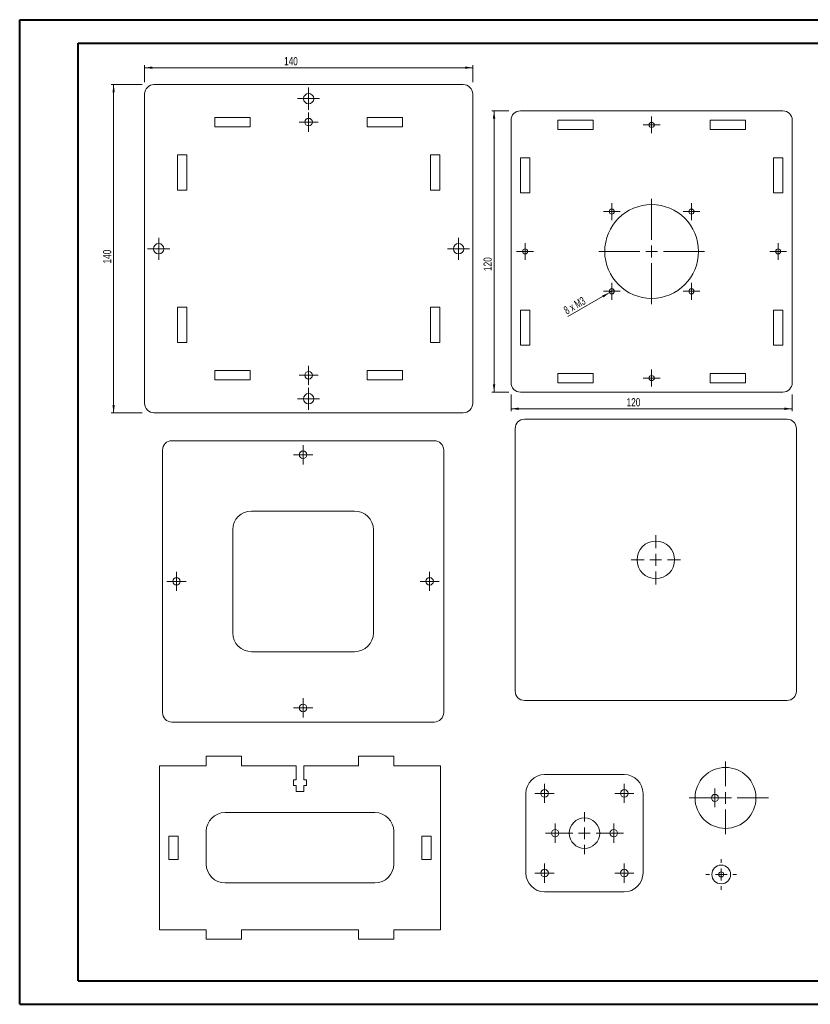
# Model space of a CAD drawing. Header units: millimetres. Extents: x 0 to 594, y 0 to 420.
# Tile 1 of 3: x 0 to 337, y 0 to 420. Entities that reach past the tile are written whole.
import ezdxf

# ---------------------------------------------------------------- set-up
doc = ezdxf.new("R2010")
doc.units = ezdxf.units.MM
doc.styles.add('SLDTEXTSTYLE0', font='TXT', dxfattribs={"width": 0.75})
doc.styles.add('SLDTEXTSTYLE2', font='TXT', dxfattribs={"width": 0.666667})
doc.dimstyles.new('SLDDIMSTYLE0', dxfattribs={"dimtxt": 3.5, "dimasz": 3.302, "dimexe": 0, "dimexo": 0.0625, "dimgap": 0.875, "dimtad": 1, "dimrnd": 1e-09, "dimzin": 12, "dimdsep": 46, "dimtxsty": 'SLDTEXTSTYLE0', "dimsah": 1, "dimcen": 0.09, "dimadec": 0, "dimazin": 3, "dimtfac": 1, "dimtofl": 0, "dimtmove": 0, "dimatfit": 3, "dimfxl": 1, "dimfrac": 2, "dimtolj": 1, "dimtzin": 12, "dimarcsym": 0})
doc.dimstyles.new('SLDDIMSTYLE1', dxfattribs={"dimtxt": 3.5, "dimasz": 3.302, "dimexe": 0, "dimexo": 0.0625, "dimgap": 0.875, "dimtad": 1, "dimrnd": 1e-09, "dimzin": 12, "dimdsep": 46, "dimtxsty": 'SLDTEXTSTYLE0', "dimblk1": 'NONE', "dimsah": 1, "dimcen": 0, "dimadec": 0, "dimazin": 3, "dimtfac": 1, "dimtmove": 0, "dimatfit": 3, "dimldrblk": 'NONE', "dimfxl": 1, "dimfrac": 2, "dimtolj": 1, "dimtzin": 12, "dimarcsym": 0})

# ---------------------------------------------------------------- blocks, each defined once
blk = doc.blocks.new('_D')
at = {"color": 7, "linetype": 'Continuous', "lineweight": 0}
for p, q in [((52.39, 392.53), (39.17, 392.53)), ((40.17, 392.53), (40.17, 252.53)), ((52.39, 252.53), (39.17, 252.53))]:
    blk.add_line(p, q, dxfattribs=at)
for points in [[(40.17, 392.53), (39.66, 389.23), (40.67, 389.23)], [(40.17, 252.53), (40.67, 255.83), (39.66, 255.83)]]:
    blk.add_solid(points, dxfattribs=at)
at = {"color": 7, "linetype": 'Continuous', "lineweight": 0, "insert": (35.65, 316.23, -1.9), "char_height": 3.5, "attachment_point": 1, "rotation": 90, "style": 'SLDTEXTSTYLE0'}
blk.add_mtext('140', dxfattribs=at)
blk = doc.blocks.new('_D_1')
at = {"color": 7, "linetype": 'Continuous', "lineweight": 0}
for p, q in [((53.39, 393.53), (53.39, 400.75)), ((53.39, 399.75), (193.39, 399.75)), ((193.39, 393.53), (193.39, 400.75))]:
    blk.add_line(p, q, dxfattribs=at)
for points in [[(53.39, 399.75), (56.69, 399.24), (56.69, 400.26)], [(193.39, 399.75), (190.09, 400.26), (190.09, 399.24)]]:
    blk.add_solid(points, dxfattribs=at)
at = {"color": 7, "linetype": 'Continuous', "lineweight": 0, "insert": (112.9, 404.26, -1.9), "char_height": 3.5, "attachment_point": 1, "style": 'SLDTEXTSTYLE0'}
blk.add_mtext('140', dxfattribs=at)
blk = doc.blocks.new('SW_CENTERMARKSYMBOL_0')
at = {"color": 0, "linetype": 'Continuous', "lineweight": 0}
for p, q in [((-2.5, 0), (-4.1, 0)), ((0, 0), (-2.5, 0)), ((0, 2.5), (0, 4.1)), ((0, 0), (0, 2.5)), ((0, 0), (0, -2.5)), ((0, 0), (2.5, 0)), ((2.5, 0), (4.1, 0)), ((0, -2.5), (0, -4.1))]:
    blk.add_line(p, q, dxfattribs=at)
blk = doc.blocks.new('SW_CENTERMARKSYMBOL_1')
at = {"color": 0, "linetype": 'Continuous', "lineweight": 0}
for p, q in [((-2.5, 0), (-4.1, 0)), ((0, 0), (-2.5, 0)), ((0, 2.5), (0, 4.1)), ((0, 0), (0, 2.5)), ((0, 0), (0, -2.5)), ((0, 0), (2.5, 0)), ((2.5, 0), (4.1, 0)), ((0, -2.5), (0, -4.1))]:
    blk.add_line(p, q, dxfattribs=at)
blk = doc.blocks.new('SW_CENTERMARKSYMBOL_2')
at = {"color": 0, "linetype": 'Continuous', "lineweight": 0}
for p, q in [((0, 2.5), (0, 4.7)), ((-2.5, 0), (-4.7, 0)), ((0, 0), (-2.5, 0)), ((0, 0), (0, 2.5)), ((0, 0), (0, -2.5)), ((0, 0), (2.5, 0)), ((2.5, 0), (4.7, 0)), ((0, -2.5), (0, -4.7))]:
    blk.add_line(p, q, dxfattribs=at)
blk = doc.blocks.new('SW_CENTERMARKSYMBOL_3')
at = {"color": 0, "linetype": 'Continuous', "lineweight": 0}
for p, q in [((0, 2.5), (0, 4.7)), ((-2.5, 0), (-4.7, 0)), ((0, 0), (-2.5, 0)), ((0, 0), (0, 2.5)), ((0, 0), (0, -2.5)), ((0, 0), (2.5, 0)), ((2.5, 0), (4.7, 0)), ((0, -2.5), (0, -4.7))]:
    blk.add_line(p, q, dxfattribs=at)
blk = doc.blocks.new('SW_CENTERMARKSYMBOL_4')
at = {"color": 0, "linetype": 'Continuous', "lineweight": 0}
for p, q in [((0, 2.5), (0, 4.7)), ((-2.5, 0), (-4.7, 0)), ((0, 0), (-2.5, 0)), ((0, 0), (0, 2.5)), ((0, 0), (0, -2.5)), ((0, 0), (2.5, 0)), ((2.5, 0), (4.7, 0)), ((0, -2.5), (0, -4.7))]:
    blk.add_line(p, q, dxfattribs=at)
blk = doc.blocks.new('SW_CENTERMARKSYMBOL_5')
at = {"color": 0, "linetype": 'Continuous', "lineweight": 0}
for p, q in [((0, 2.5), (0, 4.7)), ((-2.5, 0), (-4.7, 0)), ((0, 0), (-2.5, 0)), ((0, 0), (0, 2.5)), ((0, 0), (0, -2.5)), ((0, 0), (2.5, 0)), ((2.5, 0), (4.7, 0)), ((0, -2.5), (0, -4.7))]:
    blk.add_line(p, q, dxfattribs=at)
blk = doc.blocks.new('_D_2')
at = {"color": 7, "linetype": 'Continuous', "lineweight": 0}
for p, q in [((208.74, 381.34), (201.52, 381.34)), ((202.52, 261.34), (202.52, 381.34)), ((208.74, 261.34), (201.52, 261.34))]:
    blk.add_line(p, q, dxfattribs=at)
for points in [[(202.52, 381.34), (202.01, 378.04), (203.03, 378.04)], [(202.52, 261.34), (203.03, 264.65), (202.01, 264.65)]]:
    blk.add_solid(points, dxfattribs=at)
at = {"color": 7, "linetype": 'Continuous', "lineweight": 0, "insert": (198.01, 313.03, 1.9), "char_height": 3.5, "attachment_point": 1, "rotation": 90, "style": 'SLDTEXTSTYLE0'}
blk.add_mtext('120', dxfattribs=at)
blk = doc.blocks.new('_D_3')
at = {"color": 7, "linetype": 'Continuous', "lineweight": 0}
for p, q in [((209.74, 260.34), (209.74, 253.26)), ((329.74, 260.34), (329.74, 253.26)), ((209.74, 254.26), (329.74, 254.26))]:
    blk.add_line(p, q, dxfattribs=at)
for points in [[(209.74, 254.26), (213.05, 253.75), (213.05, 254.77)], [(329.74, 254.26), (326.44, 254.77), (326.44, 253.75)]]:
    blk.add_solid(points, dxfattribs=at)
at = {"color": 7, "linetype": 'Continuous', "lineweight": 0, "insert": (259.07, 258.77, 1.9), "char_height": 3.5, "attachment_point": 1, "style": 'SLDTEXTSTYLE0'}
blk.add_mtext('120', dxfattribs=at)
blk = doc.blocks.new('_D_4')
at = {"color": 7, "linetype": 'Continuous', "lineweight": 0}
for q in [(234.03, 293.54), (253.7, 304.89)]:
    blk.add_line((251.79, 303.79), q, dxfattribs=at)
blk.add_solid([(251.79, 303.79), (248.68, 302.58), (249.19, 301.7)], dxfattribs=at)
at = {"color": 7, "linetype": 'Continuous', "lineweight": 0, "insert": (231.8, 297.4, 1.9), "char_height": 3.5, "attachment_point": 1, "rotation": 30, "style": 'SLDTEXTSTYLE2'}
blk.add_mtext('8 x M3', dxfattribs=at)
blk = doc.blocks.new('_NONE')
blk = doc.blocks.new('SW_CENTERMARKSYMBOL_6')
at = {"color": 0, "linetype": 'Continuous', "lineweight": 0}
for p, q in [((0, 5), (0, 22.5)), ((-5, 0), (-22.5, 0)), ((0, 0), (-2.5, 0)), ((0, 0), (0, 2.5)), ((0, 0), (0, -2.5)), ((0, 0), (2.5, 0)), ((5, 0), (22.5, 0)), ((0, -5), (0, -22.5))]:
    blk.add_line(p, q, dxfattribs=at)
blk = doc.blocks.new('SW_CENTERMARKSYMBOL_7')
at = {"color": 0, "linetype": 'Continuous', "lineweight": 0}
for p, q in [((-2.5, 0), (-3.6, 0)), ((0, 0), (-2.5, 0)), ((0, 2.5), (0, 3.6)), ((0, 0), (0, 2.5)), ((0, 0), (0, -2.5)), ((0, 0), (2.5, 0)), ((2.5, 0), (3.6, 0)), ((0, -2.5), (0, -3.6))]:
    blk.add_line(p, q, dxfattribs=at)
blk = doc.blocks.new('SW_CENTERMARKSYMBOL_8')
at = {"color": 0, "linetype": 'Continuous', "lineweight": 0}
for p, q in [((-2.5, 0), (-3.6, 0)), ((0, 0), (-2.5, 0)), ((0, 2.5), (0, 3.6)), ((0, 0), (0, 2.5)), ((0, 0), (0, -2.5)), ((0, 0), (2.5, 0)), ((2.5, 0), (3.6, 0)), ((0, -2.5), (0, -3.6))]:
    blk.add_line(p, q, dxfattribs=at)
blk = doc.blocks.new('SW_CENTERMARKSYMBOL_9')
at = {"color": 0, "linetype": 'Continuous', "lineweight": 0}
for p, q in [((-2.5, 0), (-3.6, 0)), ((0, 0), (-2.5, 0)), ((0, 2.5), (0, 3.6)), ((0, 0), (0, 2.5)), ((0, 0), (0, -2.5)), ((0, 0), (2.5, 0)), ((2.5, 0), (3.6, 0)), ((0, -2.5), (0, -3.6))]:
    blk.add_line(p, q, dxfattribs=at)
blk = doc.blocks.new('SW_CENTERMARKSYMBOL_10')
at = {"color": 0, "linetype": 'Continuous', "lineweight": 0}
for p, q in [((-2.5, 0), (-3.6, 0)), ((0, 0), (-2.5, 0)), ((0, 2.5), (0, 3.6)), ((0, 0), (0, 2.5)), ((0, 0), (0, -2.5)), ((0, 0), (2.5, 0)), ((2.5, 0), (3.6, 0)), ((0, -2.5), (0, -3.6))]:
    blk.add_line(p, q, dxfattribs=at)
blk = doc.blocks.new('SW_CENTERMARKSYMBOL_11')
at = {"color": 0, "linetype": 'Continuous', "lineweight": 0}
for p, q in [((-2.5, 0), (-3.6, 0)), ((0, 0), (-2.5, 0)), ((0, 2.5), (0, 3.6)), ((0, 0), (0, 2.5)), ((0, 0), (0, -2.5)), ((0, 0), (2.5, 0)), ((2.5, 0), (3.6, 0)), ((0, -2.5), (0, -3.6))]:
    blk.add_line(p, q, dxfattribs=at)
blk = doc.blocks.new('SW_CENTERMARKSYMBOL_12')
at = {"color": 0, "linetype": 'Continuous', "lineweight": 0}
for p, q in [((-2.5, 0), (-3.6, 0)), ((0, 0), (-2.5, 0)), ((0, 2.5), (0, 3.6)), ((0, 0), (0, 2.5)), ((0, 0), (0, -2.5)), ((0, 0), (2.5, 0)), ((2.5, 0), (3.6, 0)), ((0, -2.5), (0, -3.6))]:
    blk.add_line(p, q, dxfattribs=at)
blk = doc.blocks.new('SW_CENTERMARKSYMBOL_13')
at = {"color": 0, "linetype": 'Continuous', "lineweight": 0}
for p, q in [((-2.5, 0), (-3.6, 0)), ((0, 0), (-2.5, 0)), ((0, 2.5), (0, 3.6)), ((0, 0), (0, 2.5)), ((0, 0), (0, -2.5)), ((0, 0), (2.5, 0)), ((2.5, 0), (3.6, 0)), ((0, -2.5), (0, -3.6))]:
    blk.add_line(p, q, dxfattribs=at)
blk = doc.blocks.new('SW_CENTERMARKSYMBOL_14')
at = {"color": 0, "linetype": 'Continuous', "lineweight": 0}
for p, q in [((-2.5, 0), (-3.6, 0)), ((0, 0), (-2.5, 0)), ((0, 2.5), (0, 3.6)), ((0, 0), (0, 2.5)), ((0, 0), (0, -2.5)), ((0, 0), (2.5, 0)), ((2.5, 0), (3.6, 0)), ((0, -2.5), (0, -3.6))]:
    blk.add_line(p, q, dxfattribs=at)
blk = doc.blocks.new('SW_CENTERMARKSYMBOL_15')
at = {"color": 0, "linetype": 'Continuous', "lineweight": 0}
for p, q in [((0, 5), (0, 10.5)), ((-5, 0), (-10.5, 0)), ((0, 0), (-2.5, 0)), ((0, 0), (0, 2.5)), ((0, 0), (0, -2.5)), ((0, 0), (2.5, 0)), ((5, 0), (10.5, 0)), ((0, -5), (0, -10.5))]:
    blk.add_line(p, q, dxfattribs=at)
blk = doc.blocks.new('SW_CENTERMARKSYMBOL_16')
at = {"color": 0, "linetype": 'Continuous', "lineweight": 0}
for p, q in [((0, 5), (0, 15.5)), ((-5, 0), (-15.5, 0)), ((0, 0), (-2.5, 0)), ((0, 0), (0, 2.5)), ((0, 0), (0, -2.5)), ((0, 0), (2.5, 0)), ((5, 0), (18.35, 0)), ((0, -5), (0, -15.5))]:
    blk.add_line(p, q, dxfattribs=at)
blk = doc.blocks.new('SW_CENTERMARKSYMBOL_17')
at = {"color": 0, "linetype": 'Continuous', "lineweight": 0}
for p, q in [((-2.5, 0), (-4, 0)), ((0, 0), (-2.5, 0)), ((0, 2.5), (0, 4)), ((0, 0), (0, 2.5)), ((0, 0), (0, -2.5)), ((0, 0), (2.5, 0)), ((2.5, 0), (4, 0)), ((0, -2.5), (0, -4))]:
    blk.add_line(p, q, dxfattribs=at)
blk = doc.blocks.new('SW_CENTERMARKSYMBOL_18')
at = {"color": 0, "linetype": 'Continuous', "lineweight": 0}
for p, q in [((0, 5), (0, 6.5)), ((-5, 0), (-6.5, 0)), ((0, 0), (-2.5, 0)), ((0, 0), (0, 2.5)), ((0, 0), (0, -2.5)), ((0, 0), (2.5, 0)), ((5, 0), (6.5, 0)), ((0, -5), (0, -6.5))]:
    blk.add_line(p, q, dxfattribs=at)
blk = doc.blocks.new('SW_CENTERMARKSYMBOL_19')
at = {"color": 0, "linetype": 'Continuous', "lineweight": 0}
for p, q in [((-2.5, 0), (-4.1, 0)), ((0, 0), (-2.5, 0)), ((0, 2.5), (0, 4.1)), ((0, 0), (0, 2.5)), ((0, 0), (0, -2.5)), ((0, 0), (2.5, 0)), ((2.5, 0), (4.1, 0)), ((0, -2.5), (0, -4.1))]:
    blk.add_line(p, q, dxfattribs=at)
blk = doc.blocks.new('SW_CENTERMARKSYMBOL_20')
at = {"color": 0, "linetype": 'Continuous', "lineweight": 0}
for p, q in [((-2.5, 0), (-4.1, 0)), ((0, 0), (-2.5, 0)), ((0, 2.5), (0, 4.1)), ((0, 0), (0, 2.5)), ((0, 0), (0, -2.5)), ((0, 0), (2.5, 0)), ((2.5, 0), (4.1, 0)), ((0, -2.5), (0, -4.1))]:
    blk.add_line(p, q, dxfattribs=at)
blk = doc.blocks.new('SW_CENTERMARKSYMBOL_21')
at = {"color": 0, "linetype": 'Continuous', "lineweight": 0}
for p, q in [((-2.5, 0), (-4.1, 0)), ((0, 0), (-2.5, 0)), ((0, 2.5), (0, 4.1)), ((0, 0), (0, 2.5)), ((0, 0), (0, -2.5)), ((0, 0), (2.5, 0)), ((2.5, 0), (4.1, 0)), ((0, -2.5), (0, -4.1))]:
    blk.add_line(p, q, dxfattribs=at)
blk = doc.blocks.new('SW_CENTERMARKSYMBOL_22')
at = {"color": 0, "linetype": 'Continuous', "lineweight": 0}
for p, q in [((-2.5, 0), (-4.1, 0)), ((0, 0), (-2.5, 0)), ((0, 2.5), (0, 4.1)), ((0, 0), (0, 2.5)), ((0, 0), (0, -2.5)), ((0, 0), (2.5, 0)), ((2.5, 0), (4.1, 0)), ((0, -2.5), (0, -4.1))]:
    blk.add_line(p, q, dxfattribs=at)
blk = doc.blocks.new('SW_CENTERMARKSYMBOL_23')
at = {"color": 0, "linetype": 'Continuous', "lineweight": 0}
for p, q in [((0, 5), (0, 9)), ((-5, 0), (-9, 0)), ((0, 0), (-2.5, 0)), ((0, 0), (0, 2.5)), ((0, 0), (0, -2.5)), ((0, 0), (2.5, 0)), ((5, 0), (9, 0)), ((0, -5), (0, -9))]:
    blk.add_line(p, q, dxfattribs=at)
blk = doc.blocks.new('SW_CENTERMARKSYMBOL_24')
at = {"color": 0, "linetype": 'Continuous', "lineweight": 0}
for p, q in [((-2.5, 0), (-4.1, 0)), ((0, 0), (-2.5, 0)), ((0, 2.5), (0, 4.1)), ((0, 0), (0, 2.5)), ((0, 0), (0, -2.5)), ((0, 0), (2.5, 0)), ((2.5, 0), (4.1, 0)), ((0, -2.5), (0, -4.1))]:
    blk.add_line(p, q, dxfattribs=at)
blk = doc.blocks.new('SW_CENTERMARKSYMBOL_25')
at = {"color": 0, "linetype": 'Continuous', "lineweight": 0}
for p, q in [((-2.5, 0), (-4.1, 0)), ((0, 0), (-2.5, 0)), ((0, 2.5), (0, 4.1)), ((0, 0), (0, 2.5)), ((0, 0), (0, -2.5)), ((0, 0), (2.5, 0)), ((2.5, 0), (4.1, 0)), ((0, -2.5), (0, -4.1))]:
    blk.add_line(p, q, dxfattribs=at)
blk = doc.blocks.new('SW_CENTERMARKSYMBOL_26')
at = {"color": 0, "linetype": 'Continuous', "lineweight": 0}
for p, q in [((-2.5, 0), (-4.1, 0)), ((0, 0), (-2.5, 0)), ((0, 2.5), (0, 4.1)), ((0, 0), (0, 2.5)), ((0, 0), (0, -2.5)), ((0, 0), (2.5, 0)), ((2.5, 0), (4.1, 0)), ((0, -2.5), (0, -4.1))]:
    blk.add_line(p, q, dxfattribs=at)
blk = doc.blocks.new('SW_CENTERMARKSYMBOL_27')
at = {"color": 0, "linetype": 'Continuous', "lineweight": 0}
for p, q in [((-2.5, 0), (-4.1, 0)), ((0, 0), (-2.5, 0)), ((0, 2.5), (0, 4.1)), ((0, 0), (0, 2.5)), ((0, 0), (0, -2.5)), ((0, 0), (2.5, 0)), ((2.5, 0), (4.1, 0)), ((0, -2.5), (0, -4.1))]:
    blk.add_line(p, q, dxfattribs=at)
blk = doc.blocks.new('SW_CENTERMARKSYMBOL_28')
at = {"color": 0, "linetype": 'Continuous', "lineweight": 0}
for p, q in [((-2.5, 0), (-4.1, 0)), ((0, 0), (-2.5, 0)), ((0, 2.5), (0, 4.1)), ((0, 0), (0, 2.5)), ((0, 0), (0, -2.5)), ((0, 0), (2.5, 0)), ((2.5, 0), (4.1, 0)), ((0, -2.5), (0, -4.1))]:
    blk.add_line(p, q, dxfattribs=at)
blk = doc.blocks.new('SW_CENTERMARKSYMBOL_29')
at = {"color": 0, "linetype": 'Continuous', "lineweight": 0}
for p, q in [((-2.5, 0), (-4.1, 0)), ((0, 0), (-2.5, 0)), ((0, 2.5), (0, 4.1)), ((0, 0), (0, 2.5)), ((0, 0), (0, -2.5)), ((0, 0), (2.5, 0)), ((2.5, 0), (4.1, 0)), ((0, -2.5), (0, -4.1))]:
    blk.add_line(p, q, dxfattribs=at)

msp = doc.modelspace()

# ---------------------------------------------------------------- linework, layer by layer
at = {"color": 7, "linetype": 'Continuous', "lineweight": 40}
for p, q in [((0.079, 0.215), (0.079, 420.215)), ((0.079, 420.215), (594.079, 420.215)), ((25.079, 10.215), (25.079, 410.215)), ((25.079, 410.215), (584.079, 410.215)), ((25.079, 10.215), (584.079, 10.215)), ((0.079, 0.215), (594.079, 0.215))]:
    msp.add_line(p, q, dxfattribs=at)
at = {"color": 7, "linetype": 'Continuous', "lineweight": 15}
for p, q in [((189.388, 392.53), (57.388, 392.53)), ((53.388, 388.53), (53.388, 256.53)), ((193.388, 256.53), (193.388, 388.53)), ((98.388, 378.53), (83.388, 378.53)), ((83.388, 378.53), (83.388, 374.53)), ((98.388, 374.53), (98.388, 378.53)), ((163.388, 378.53), (148.388, 378.53)), ((148.388, 378.53), (148.388, 374.53)), ((163.388, 374.53), (163.388, 378.53)), ((213.744, 381.345), (325.744, 381.345)), ((83.388, 374.53), (98.388, 374.53)), ((148.388, 374.53), (163.388, 374.53)), ((209.744, 265.345), (209.744, 377.345)), ((229.744, 373.345), (229.744, 377.345)), ((229.744, 377.345), (244.744, 377.345)), ((244.744, 377.345), (244.744, 373.345)), ((294.744, 377.345), (309.744, 377.345)), ((294.744, 373.345), (294.744, 377.345)), ((309.744, 377.345), (309.744, 373.345)), ((329.744, 377.345), (329.744, 265.345)), ((244.744, 373.345), (229.744, 373.345)), ((309.744, 373.345), (294.744, 373.345)), ((71.388, 362.53), (67.388, 362.53)), ((67.388, 362.53), (67.388, 347.53)), ((71.388, 347.53), (71.388, 362.53)), ((179.388, 362.53), (175.388, 362.53)), ((175.388, 362.53), (175.388, 347.53)), ((179.388, 347.53), (179.388, 362.53)), ((213.744, 346.345), (213.744, 361.345)), ((213.744, 361.345), (217.744, 361.345)), ((217.744, 361.345), (217.744, 346.345)), ((321.744, 361.345), (325.744, 361.345)), ((321.744, 346.345), (321.744, 361.345)), ((325.744, 361.345), (325.744, 346.345)), ((67.388, 347.53), (71.388, 347.53)), ((175.388, 347.53), (179.388, 347.53)), ((217.744, 346.345), (213.744, 346.345)), ((325.744, 346.345), (321.744, 346.345)), ((71.388, 297.53), (67.388, 297.53)), ((67.388, 297.53), (67.388, 282.53)), ((71.388, 282.53), (71.388, 297.53)), ((175.388, 297.53), (175.388, 282.53)), ((179.388, 297.53), (175.388, 297.53)), ((179.388, 282.53), (179.388, 297.53)), ((213.744, 296.345), (217.744, 296.345)), ((213.744, 281.345), (213.744, 296.345)), ((217.744, 296.345), (217.744, 281.345)), ((321.744, 296.345), (325.744, 296.345)), ((321.744, 281.345), (321.744, 296.345)), ((325.744, 296.345), (325.744, 281.345)), ((67.388, 282.53), (71.388, 282.53)), ((175.388, 282.53), (179.388, 282.53)), ((217.744, 281.345), (213.744, 281.345)), ((325.744, 281.345), (321.744, 281.345)), ((98.388, 270.53), (83.388, 270.53)), ((83.388, 270.53), (83.388, 266.53)), ((98.388, 266.53), (98.388, 270.53)), ((148.388, 270.53), (148.388, 266.53)), ((163.388, 270.53), (148.388, 270.53)), ((163.388, 266.53), (163.388, 270.53)), ((229.744, 269.345), (244.744, 269.345)), ((229.744, 265.345), (229.744, 269.345)), ((244.744, 269.345), (244.744, 265.345)), ((294.744, 269.345), (309.744, 269.345)), ((294.744, 265.345), (294.744, 269.345)), ((309.744, 269.345), (309.744, 265.345)), ((83.388, 266.53), (98.388, 266.53)), ((148.388, 266.53), (163.388, 266.53)), ((244.744, 265.345), (229.744, 265.345)), ((309.744, 265.345), (294.744, 265.345)), ((325.744, 261.345), (213.744, 261.345)), ((57.388, 252.53), (189.388, 252.53)), ((215.521, 249.803), (327.521, 249.803)), ((211.521, 133.803), (211.521, 245.803)), ((331.521, 245.803), (331.521, 133.803)), ((65.013, 240.635), (177.013, 240.635)), ((61.013, 124.635), (61.013, 236.635)), ((181.013, 236.635), (181.013, 124.635)), ((99.013, 210.635), (143.013, 210.635)), ((91.013, 158.635), (91.013, 202.635)), ((151.013, 202.635), (151.013, 158.635)), ((143.013, 150.635), (99.013, 150.635)), ((327.521, 129.803), (215.521, 129.803)), ((177.013, 120.635), (65.013, 120.635)), ((79.695, 102.006), (79.695, 106.006)), ((79.695, 106.006), (94.695, 106.006)), ((94.695, 106.006), (94.695, 102.006)), ((144.695, 102.006), (144.695, 106.006)), ((144.695, 106.006), (159.695, 106.006)), ((159.695, 106.006), (159.695, 102.006)), ((59.695, 102.006), (79.695, 102.006)), ((59.695, 32.006), (59.695, 102.006)), ((94.695, 102.006), (118.095, 102.006)), ((118.095, 102.006), (118.095, 96.006)), ((121.295, 96.006), (121.295, 102.006)), ((121.295, 102.006), (144.695, 102.006)), ((159.695, 102.006), (179.695, 102.006)), ((179.695, 102.006), (179.695, 32.006)), ((224.077, 98.201), (258.077, 98.201)), ((118.095, 96.006), (116.945, 96.006)), ((116.945, 96.006), (116.945, 93.506)), ((116.945, 93.506), (118.095, 93.506)), ((118.095, 93.506), (118.095, 91.006)), ((122.445, 96.006), (121.295, 96.006)), ((121.295, 91.006), (121.295, 93.506)), ((121.295, 93.506), (122.445, 93.506)), ((122.445, 93.506), (122.445, 96.006)), ((118.095, 91.006), (121.295, 91.006)), ((216.077, 56.201), (216.077, 90.201)), ((266.077, 90.201), (266.077, 56.201)), ((87.695, 82.006), (151.695, 82.006)), ((63.695, 72.006), (67.695, 72.006)), ((63.695, 62.006), (63.695, 72.006)), ((67.695, 72.006), (67.695, 62.006)), ((79.695, 60.006), (79.695, 74.006)), ((159.695, 74.006), (159.695, 60.006)), ((171.695, 72.006), (175.695, 72.006)), ((171.695, 62.006), (171.695, 72.006)), ((175.695, 72.006), (175.695, 62.006)), ((67.695, 62.006), (63.695, 62.006)), ((175.695, 62.006), (171.695, 62.006)), ((151.695, 52.006), (87.695, 52.006)), ((258.077, 48.201), (224.077, 48.201)), ((79.695, 32.006), (59.695, 32.006)), ((79.695, 28.006), (79.695, 32.006)), ((144.695, 32.006), (94.695, 32.006)), ((94.695, 32.006), (94.695, 28.006)), ((144.695, 28.006), (144.695, 32.006)), ((159.695, 32.006), (159.695, 28.006)), ((179.695, 32.006), (159.695, 32.006)), ((94.695, 28.006), (79.695, 28.006)), ((159.695, 28.006), (144.695, 28.006))]:
    msp.add_line(p, q, dxfattribs=at)
for centre, radius in [((123.388, 386.53), 2.2), ((123.388, 376.53), 1.6), ((269.744, 375.345), 1.1), ((269.744, 321.345), 20), ((252.744, 338.345), 1.1), ((286.744, 338.345), 1.1), ((59.388, 322.53), 2.2), ((187.388, 322.53), 2.2), ((215.744, 321.345), 1.1), ((323.744, 321.345), 1.1), ((252.744, 304.345), 1.1), ((286.744, 304.345), 1.1), ((123.388, 268.53), 1.6), ((269.744, 267.345), 1.1), ((123.388, 258.53), 2.2), ((121.013, 234.635), 1.6), ((271.521, 189.803), 8), ((67.013, 180.635), 1.6), ((175.013, 180.635), 1.6), ((121.013, 126.635), 1.6), ((301.268, 88.265), 13), ((224.077, 90.201), 1.6), ((258.077, 90.201), 1.6), ((296.768, 88.265), 1.5), ((241.077, 73.201), 6.5), ((228.577, 73.201), 1.6), ((253.577, 73.201), 1.6), ((299.43, 55.595), 4), ((224.077, 56.201), 1.6), ((258.077, 56.201), 1.6), ((299.43, 55.595), 1.1)]:
    msp.add_circle(centre, radius, dxfattribs=at)
for centre, radius, start, end in [((57.388, 388.53), 4, 90, 180), ((189.388, 388.53), 4, 0, 90), ((213.744, 377.345), 4, 90, 180), ((325.744, 377.345), 4, 0, 90), ((213.744, 265.345), 4, 180, 270), ((325.744, 265.345), 4, 270, 0), ((57.388, 256.53), 4, 180, 270), ((189.388, 256.53), 4, 270, 0), ((215.521, 245.803), 4, 90, 180), ((327.521, 245.803), 4, 0, 90), ((65.013, 236.635), 4, 90, 180), ((177.013, 236.635), 4, 0, 90), ((99.013, 202.635), 8, 90, 180), ((143.013, 202.635), 8, 0, 90), ((99.013, 158.635), 8, 180, 270), ((143.013, 158.635), 8, 270, 0), ((215.521, 133.803), 4, 180, 270), ((327.521, 133.803), 4, 270, 0), ((65.013, 124.635), 4, 180, 270), ((177.013, 124.635), 4, 270, 0), ((224.077, 90.201), 8, 90, 180), ((258.077, 90.201), 8, 0, 90), ((87.695, 74.006), 8, 90, 180), ((151.695, 74.006), 8, 0, 90), ((87.695, 60.006), 8, 180, 270), ((151.695, 60.006), 8, 270, 0), ((224.077, 56.201), 8, 180, 270), ((258.077, 56.201), 8, 270, 0)]:
    msp.add_arc(centre, radius, start, end, dxfattribs=at)

# ---------------------------------------------------------------- block references
at = {"color": 7, "linetype": 'Continuous', "lineweight": 0}
for name, p in [('SW_CENTERMARKSYMBOL_2', (123.388, 386.53)), ('SW_CENTERMARKSYMBOL_0', (123.388, 376.53)), ('SW_CENTERMARKSYMBOL_13', (269.744, 375.345)), ('SW_CENTERMARKSYMBOL_6', (269.744, 321.345)), ('SW_CENTERMARKSYMBOL_10', (252.744, 338.345)), ('SW_CENTERMARKSYMBOL_9', (286.744, 338.345)), ('SW_CENTERMARKSYMBOL_5', (59.388, 322.53)), ('SW_CENTERMARKSYMBOL_3', (187.388, 322.53)), ('SW_CENTERMARKSYMBOL_14', (215.744, 321.345)), ('SW_CENTERMARKSYMBOL_12', (323.744, 321.345)), ('SW_CENTERMARKSYMBOL_7', (252.744, 304.345)), ('SW_CENTERMARKSYMBOL_8', (286.744, 304.345)), ('SW_CENTERMARKSYMBOL_1', (123.388, 268.53)), ('SW_CENTERMARKSYMBOL_11', (269.744, 267.345)), ('SW_CENTERMARKSYMBOL_4', (123.388, 258.53)), ('SW_CENTERMARKSYMBOL_28', (121.013, 234.635)), ('SW_CENTERMARKSYMBOL_15', (271.521, 189.803)), ('SW_CENTERMARKSYMBOL_29', (67.013, 180.635)), ('SW_CENTERMARKSYMBOL_27', (175.013, 180.635)), ('SW_CENTERMARKSYMBOL_26', (121.013, 126.635)), ('SW_CENTERMARKSYMBOL_16', (301.268, 88.265)), ('SW_CENTERMARKSYMBOL_19', (224.077, 90.201)), ('SW_CENTERMARKSYMBOL_20', (258.077, 90.201)), ('SW_CENTERMARKSYMBOL_17', (296.768, 88.265)), ('SW_CENTERMARKSYMBOL_23', (241.077, 73.201)), ('SW_CENTERMARKSYMBOL_24', (228.577, 73.201)), ('SW_CENTERMARKSYMBOL_25', (253.577, 73.201)), ('SW_CENTERMARKSYMBOL_22', (224.077, 56.201)), ('SW_CENTERMARKSYMBOL_21', (258.077, 56.201)), ('SW_CENTERMARKSYMBOL_18', (299.43, 55.595))]:
    msp.add_blockref(name, p, dxfattribs=at)

# ---------------------------------------------------------------- dimensions: what is measured, and where the dimension line sits
for base, p1, p2, picture, middle in [((193.388, 402.53), (53.388, 392.53), (193.388, 392.53), '_D_1', (118.199, 402.53)), ((329.744, 257.036), (209.744, 261.345), (329.744, 261.345), '_D_3', (264.375, 257.036))]:
    dim = msp.add_linear_dim(base=base, p1=p1, p2=p2, dimstyle='SLDDIMSTYLE0', dxfattribs=at)
    dim.commit()
    dim.dimension.update_dxf_attribs({"geometry": picture, "text_midpoint": middle, "dimtype": 160})
for base, p1, p2, picture, middle in [((37.388, 252.53), (53.388, 392.53), (53.388, 252.53), '_D', (37.388, 321.53)), ((199.744, 381.345), (209.744, 261.345), (209.744, 381.345), '_D_2', (199.744, 318.328))]:
    dim = msp.add_linear_dim(base=base, p1=p1, p2=p2, angle=90, dimstyle='SLDDIMSTYLE0', dxfattribs=at)
    dim.commit()
    dim.dimension.update_dxf_attribs({"geometry": picture, "text_midpoint": middle, "dimtype": 160})
dim = msp.add_diameter_dim_2p(p1=(253.696, 304.895), p2=(251.791, 303.795), text='8 x M3', dimstyle='SLDDIMSTYLE1', override={"dimpost": '<>'}, dxfattribs=at)
dim.commit()
dim.dimension.update_dxf_attribs({"geometry": '_D_4', "text_midpoint": (239.994, 296.983), "dimtype": 163})

doc.saveas('drawing.dxf')
